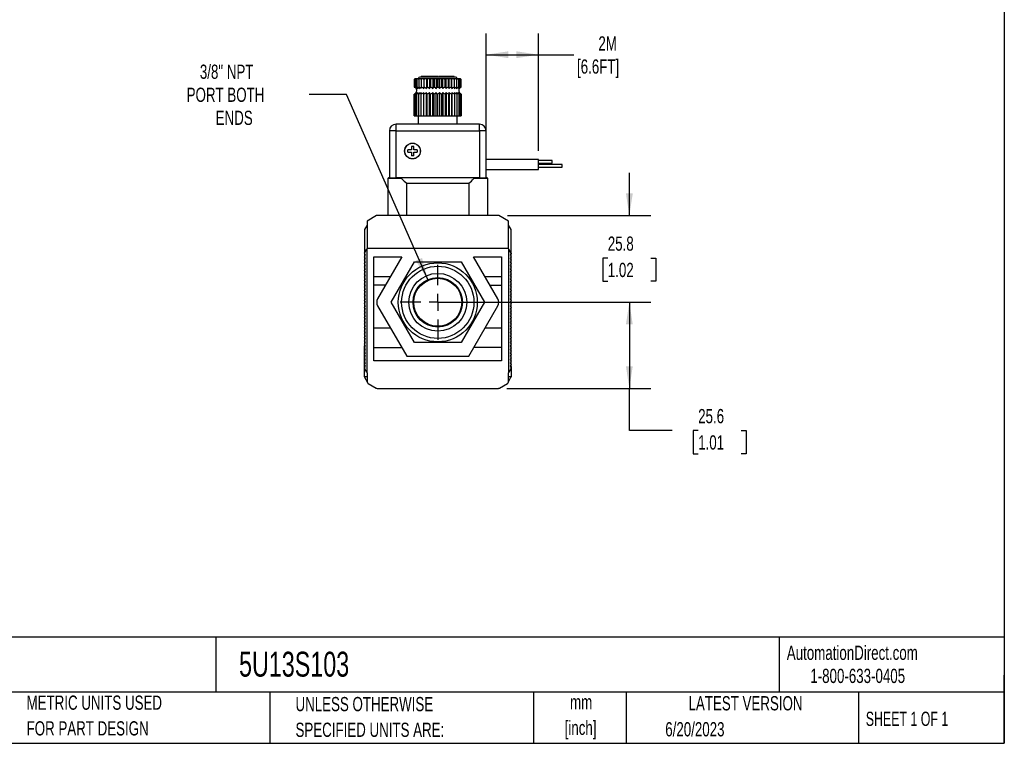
# Model space of a CAD drawing. Header units: millimetres. Extents: x 13 to 546, y 13 to 419.
# Tile 10 of 13: x 253 to 546, y 13 to 228. Entities that reach past the tile are written whole.
import ezdxf

# ---------------------------------------------------------------- set-up
doc = ezdxf.new("R2010")
doc.units = ezdxf.units.MM
doc.header["$LTSCALE"] = 2
doc.linetypes.add('CENTERX2', pattern=[20.32, 12.7, -2.54, 2.54, -2.54])
doc.layers.add('CENTER', color=40, linetype='CENTERX2')
doc.layers.add('DIMENSIONS', color=140, linetype='Continuous', lineweight=25)
doc.layers.add('TEXT', color=140, linetype='Continuous', lineweight=25)
doc.styles.add('SLDTEXTSTYLE0', font='TXT', dxfattribs={"width": 0.7})
doc.styles.add('SLDTEXTSTYLE1', font='TXT', dxfattribs={"width": 0.65})
doc.dimstyles.new('SLDDIMSTYLE0', dxfattribs={"dimtxt": 4.316016, "dimasz": 6.604, "dimexe": 0, "dimexo": 0.0625, "dimgap": 1.079004, "dimtad": 0, "dimtih": 1, "dimtoh": 1, "dimrnd": 1e-09, "dimzin": 12, "dimdsep": 46, "dimtxsty": 'SLDTEXTSTYLE0', "dimsah": 1, "dimcen": 0.09, "dimadec": 0, "dimazin": 3, "dimtfac": 1, "dimtmove": 0, "dimatfit": 0, "dimfxl": 0, "dimfrac": 2, "dimtolj": 1, "dimtzin": 12, "dimarcsym": 0})
doc.dimstyles.new('SLDDIMSTYLE1', dxfattribs={"dimtxt": 4.316016, "dimasz": 6.604, "dimexe": 0, "dimexo": 0.0625, "dimgap": 1.079004, "dimtad": 0, "dimtih": 1, "dimtoh": 1, "dimrnd": 1e-09, "dimzin": 12, "dimdsep": 46, "dimtxsty": 'SLDTEXTSTYLE0', "dimsah": 1, "dimcen": 0.09, "dimadec": 0, "dimazin": 3, "dimtfac": 1, "dimtofl": 0, "dimtmove": 0, "dimatfit": 3, "dimfxl": 0, "dimfrac": 2, "dimtolj": 1, "dimtzin": 12, "dimarcsym": 0})
doc.dimstyles.new('SLDDIMSTYLE4', dxfattribs={"dimtxt": 4.316016, "dimasz": 6.604, "dimexe": 0, "dimexo": 0.0625, "dimgap": 1.079004, "dimtad": 0, "dimtih": 1, "dimtoh": 1, "dimrnd": 1e-09, "dimzin": 12, "dimdsep": 46, "dimtxsty": 'SLDTEXTSTYLE0', "dimsah": 1, "dimcen": 0, "dimadec": 0, "dimazin": 3, "dimtfac": 1, "dimtofl": 0, "dimtmove": 0, "dimatfit": 3, "dimfxl": 0, "dimfrac": 2, "dimtolj": 1, "dimtzin": 12, "dimarcsym": 0})

# ---------------------------------------------------------------- blocks, each defined once
blk = doc.blocks.new('SW_NOTE_0')
at = {"layer": 'TEXT', "color": 0, "char_height": 4.233, "attachment_point": 2, "style": 'SLDTEXTSTYLE0'}
for s, insert in [('mm', (5.69, 5.46)), ('[inch]', (5.52, -2.19))]:
    blk.add_mtext(s, dxfattribs=dict(at, insert=insert))
blk = doc.blocks.new('SW_NOTE_0_1')
at = {"layer": 'TEXT', "color": 0, "char_height": 4.2333, "attachment_point": 1, "style": 'SLDTEXTSTYLE0'}
for s, insert in [('UNLESS OTHERWISE', (0, 5.46)), ('SPECIFIED UNITS ARE:', (0, -2.19))]:
    blk.add_mtext(s, dxfattribs=dict(at, insert=insert))
blk = doc.blocks.new('SW_NOTE_0_5')
at = {"layer": 'TEXT', "color": 0, "char_height": 4.2333, "attachment_point": 1, "style": 'SLDTEXTSTYLE0'}
for s, insert in [('METRIC UNITS USED', (0, 5.46)), ('FOR PART DESIGN', (0, -2.19))]:
    blk.add_mtext(s, dxfattribs=dict(at, insert=insert))
blk = doc.blocks.new('_D_6')
at = {"layer": 'DIMENSIONS'}
for p, q in [((391.94, 188.94), (391.94, 223.92)), ((407.54, 188.94), (407.54, 223.92)), ((391.94, 217.57), (407.54, 217.57)), ((407.54, 217.57), (418, 217.57))]:
    blk.add_line(p, q, dxfattribs=at)
for points in [[(391.94, 217.57), (398.54, 216.55), (398.54, 218.58)], [(407.54, 217.57), (400.94, 218.58), (400.94, 216.55)]]:
    blk.add_solid(points, dxfattribs=at)
at = {"layer": 'DIMENSIONS', "char_height": 4.233, "attachment_point": 1, "style": 'SLDTEXTSTYLE0'}
for s, insert in [('2M', (425.33, 223.03)), ('[6.6FT]', (418.97, 216.17))]:
    blk.add_mtext(s, dxfattribs=dict(at, insert=insert))
blk = doc.blocks.new('_D_7')
at = {"layer": 'DIMENSIONS'}
for p, q in [((350.4, 205.74), (339.28, 205.74)), ((374.58, 150.64), (350.4, 205.74))]:
    blk.add_line(p, q, dxfattribs=at)
blk.add_solid([(374.58, 150.64), (372.86, 157.09), (371, 156.28)], dxfattribs=at)
at = {"layer": 'DIMENSIONS', "char_height": 4.233, "attachment_point": 1, "style": 'SLDTEXTSTYLE0'}
for s, insert in [('3/8" NPT', (306.76, 214.62)), ('PORT BOTH', (302.83, 207.76)), ('ENDS', (311.47, 200.9))]:
    blk.add_mtext(s, dxfattribs=dict(at, insert=insert))
blk = doc.blocks.new('_D_8')
at = {"layer": 'DIMENSIONS'}
for p, q in [((434.54, 169.7), (434.54, 182.4)), ((398.28, 169.7), (440.89, 169.7)), ((428.13, 157.06), (426.68, 157.06)), ((426.68, 157.06), (426.68, 150.2)), ((440.95, 157.06), (442.4, 157.06)), ((442.4, 157.06), (442.4, 150.2)), ((426.68, 150.2), (428.13, 150.2)), ((442.4, 150.2), (440.95, 150.2)), ((391.22, 143.9), (440.89, 143.9)), ((434.54, 143.9), (434.54, 131.2))]:
    blk.add_line(p, q, dxfattribs=at)
for points in [[(434.54, 169.7), (435.56, 176.3), (433.52, 176.3)], [(434.54, 143.9), (433.52, 137.3), (435.56, 137.3)]]:
    blk.add_solid(points, dxfattribs=at)
at = {"layer": 'DIMENSIONS', "char_height": 4.233, "attachment_point": 1, "style": 'SLDTEXTSTYLE0'}
for s, insert in [('25.8', (428.13, 163.48)), ('1.02', (428.13, 155.65))]:
    blk.add_mtext(s, dxfattribs=dict(at, insert=insert))
blk = doc.blocks.new('_D_9')
at = {"layer": 'DIMENSIONS'}
for p, q in [((380.08, 143.9), (440.89, 143.9)), ((434.54, 143.9), (434.54, 118.3)), ((398.12, 118.3), (440.89, 118.3)), ((434.54, 105.73), (434.54, 118.3)), ((447.24, 105.73), (434.54, 105.73)), ((455.02, 105.73), (453.57, 105.73)), ((453.57, 105.73), (453.57, 98.87)), ((467.84, 105.73), (469.29, 105.73)), ((469.29, 105.73), (469.29, 98.87)), ((453.57, 98.87), (455.02, 98.87)), ((469.29, 98.87), (467.84, 98.87))]:
    blk.add_line(p, q, dxfattribs=at)
for points in [[(434.54, 143.9), (433.52, 137.3), (435.56, 137.3)], [(434.54, 118.3), (435.56, 124.9), (433.52, 124.9)]]:
    blk.add_solid(points, dxfattribs=at)
at = {"layer": 'DIMENSIONS', "char_height": 4.233, "attachment_point": 1, "style": 'SLDTEXTSTYLE0'}
for s, insert in [('25.6', (455.02, 112.16)), ('1.01', (455.02, 104.33))]:
    blk.add_mtext(s, dxfattribs=dict(at, insert=insert))
blk = doc.blocks.new('SW_CENTERMARKSYMBOL_2')
at = {"layer": 'CENTER', "color": 0}
for p, q in [((0, 5.08), (0, 11.14)), ((-5.08, 0), (-11.14, 0)), ((0, 0), (-2.54, 0)), ((0, 0), (0, 2.54)), ((0, 0), (0, -2.54)), ((0, 0), (2.54, 0)), ((5.08, 0), (11.14, 0)), ((0, -5.08), (0, -11.14))]:
    blk.add_line(p, q, dxfattribs=at)

msp = doc.modelspace()

# ---------------------------------------------------------------- linework, layer by layer
for p, q in [((372.583, 211.1), (372.583, 210.9)), ((372.637, 211.1), (372.583, 211.1)), ((372.637, 211.1), (372.637, 210.9)), ((372.802, 211.1), (372.637, 211.1)), ((372.802, 211.1), (372.802, 210.9)), ((372.855, 211.1), (372.802, 211.1)), ((372.855, 211.1), (372.855, 210.9)), ((374.83, 211.1), (372.855, 211.1)), ((374.83, 211.1), (374.83, 210.9)), ((374.879, 211.1), (374.83, 211.1)), ((374.879, 210.9), (374.879, 211.1)), ((374.897, 211.1), (374.879, 211.1)), ((374.897, 211.1), (374.897, 210.9)), ((375.512, 211.1), (374.897, 211.1)), ((375.512, 211.1), (375.512, 210.9)), ((375.654, 211.1), (375.512, 211.1)), ((375.654, 211.1), (375.654, 210.9)), ((376.1, 211.1), (375.654, 211.1)), ((376.1, 211.1), (376.1, 210.9)), ((376.357, 211.1), (376.1, 211.1)), ((376.357, 211.1), (376.357, 210.9)), ((376.359, 211.1), (376.359, 210.9)), ((376.453, 211.1), (376.359, 211.1)), ((376.453, 211.1), (376.453, 210.9)), ((376.644, 211.1), (376.453, 211.1)), ((376.644, 211.1), (376.644, 210.9)), ((376.831, 211.1), (376.644, 211.1)), ((376.831, 211.1), (376.831, 210.9)), ((377.162, 211.1), (376.831, 211.1)), ((377.162, 211.1), (377.162, 210.9)), ((377.6, 211.1), (377.162, 211.1)), ((377.6, 211.1), (377.6, 210.9)), ((377.772, 211.1), (377.772, 210.9)), ((378.209, 211.1), (377.772, 211.1)), ((378.209, 211.1), (378.209, 210.9)), ((379.234, 211.1), (378.209, 211.1)), ((379.234, 211.1), (379.234, 210.9)), ((379.986, 211.1), (379.234, 211.1)), ((379.986, 211.1), (379.986, 210.9)), ((380.566, 211.1), (379.986, 211.1)), ((380.566, 211.1), (380.566, 210.9)), ((381.282, 211.1), (380.566, 211.1)), ((381.282, 211.1), (381.282, 210.9)), ((381.303, 211.1), (381.282, 211.1)), ((381.303, 210.9), (381.303, 211.1)), ((381.791, 211.1), (381.303, 211.1)), ((381.791, 211.1), (381.791, 210.9)), ((382.216, 211.1), (381.791, 211.1)), ((382.216, 211.1), (382.216, 210.9)), ((382.448, 211.1), (382.216, 211.1)), ((382.448, 210.9), (382.448, 211.1)), ((370.74, 210.4), (370.54, 210.2)), ((370.54, 210.2), (370.54, 207.943)), ((370.626, 210.2), (370.626, 207.943)), ((370.742, 210.4), (370.74, 210.4)), ((370.799, 210.4), (370.742, 210.4)), ((370.853, 210.4), (370.799, 210.4)), ((371.022, 210.4), (370.853, 210.4)), ((370.883, 210.2), (370.883, 207.943)), ((371.128, 210.4), (371.022, 210.4)), ((371.405, 210.4), (371.128, 210.4)), ((371.303, 210.2), (371.303, 207.943)), ((371.562, 210.4), (371.405, 210.4)), ((371.939, 210.4), (371.562, 210.4)), ((371.877, 210.2), (371.877, 207.943)), ((372.142, 210.4), (371.939, 210.4)), ((372.611, 210.4), (372.142, 210.4)), ((372.59, 210.2), (372.59, 207.943)), ((372.856, 210.4), (372.611, 210.4)), ((373.365, 210.4), (372.856, 210.4)), ((373.365, 210.4), (373.365, 207.502)), ((373.405, 210.4), (373.365, 210.4)), ((373.684, 210.4), (373.405, 210.4)), ((373.426, 210.2), (373.426, 207.943)), ((374.181, 210.4), (373.684, 210.4)), ((374.181, 210.4), (374.181, 207.502)), ((374.3, 210.4), (374.181, 210.4)), ((374.608, 210.4), (374.3, 210.4)), ((374.362, 210.2), (374.362, 207.943)), ((375.08, 210.4), (374.608, 210.4)), ((375.08, 210.4), (375.08, 207.502)), ((375.275, 210.4), (375.08, 210.4)), ((375.604, 210.4), (375.275, 210.4)), ((375.377, 210.2), (375.377, 207.943)), ((376.039, 210.4), (375.604, 210.4)), ((376.039, 210.4), (376.039, 207.502)), ((376.306, 210.4), (376.039, 210.4)), ((376.647, 210.4), (376.306, 210.4)), ((376.445, 210.2), (376.445, 207.943)), ((377.036, 210.4), (376.647, 210.4)), ((377.036, 210.4), (377.036, 207.502)), ((377.368, 210.4), (377.036, 210.4)), ((377.713, 210.4), (377.368, 210.4)), ((377.54, 207.943), (377.54, 210.2)), ((378.045, 210.4), (377.713, 210.4)), ((378.045, 207.502), (378.045, 210.4)), ((378.433, 210.4), (378.045, 210.4)), ((378.774, 210.4), (378.433, 210.4)), ((378.635, 207.943), (378.635, 210.2)), ((379.041, 210.4), (378.774, 210.4)), ((379.041, 207.502), (379.041, 210.4)), ((379.477, 210.4), (379.041, 210.4)), ((379.805, 210.4), (379.477, 210.4)), ((379.703, 207.943), (379.703, 210.2)), ((380.001, 210.4), (379.805, 210.4)), ((380.001, 207.502), (380.001, 210.4)), ((380.472, 210.4), (380.001, 210.4)), ((380.78, 210.4), (380.472, 210.4)), ((380.718, 207.943), (380.718, 210.2)), ((380.899, 210.4), (380.78, 210.4)), ((380.899, 207.502), (380.899, 210.4)), ((381.396, 210.4), (380.899, 210.4)), ((381.676, 210.4), (381.396, 210.4)), ((381.655, 207.943), (381.655, 210.2)), ((381.716, 210.4), (381.676, 210.4)), ((381.716, 207.502), (381.716, 210.4)), ((382.225, 210.4), (381.716, 210.4)), ((382.469, 210.4), (382.225, 210.4)), ((382.938, 210.4), (382.469, 210.4)), ((382.49, 207.943), (382.49, 210.2)), ((383.141, 210.4), (382.938, 210.4)), ((383.519, 210.4), (383.141, 210.4)), ((383.203, 207.943), (383.203, 210.2)), ((383.676, 210.4), (383.519, 210.4)), ((383.952, 210.4), (383.676, 210.4)), ((383.777, 207.943), (383.777, 210.2)), ((384.059, 210.4), (383.952, 210.4)), ((384.227, 210.4), (384.059, 210.4)), ((384.198, 207.943), (384.198, 210.2)), ((384.281, 210.4), (384.227, 210.4)), ((384.338, 210.4), (384.281, 210.4)), ((384.34, 210.4), (384.338, 210.4)), ((384.54, 210.2), (384.34, 210.4)), ((384.454, 207.943), (384.454, 210.2)), ((384.54, 207.943), (384.54, 210.2)), ((370.54, 199.4), (370.54, 205.857)), ((370.626, 199.4), (370.626, 205.857)), ((370.883, 199.4), (370.883, 205.857)), ((371.303, 199.4), (371.303, 205.857)), ((371.877, 199.4), (371.877, 205.857)), ((372.59, 199.4), (372.59, 205.857)), ((373.365, 199.4), (373.365, 206.299)), ((373.426, 199.4), (373.426, 205.857)), ((374.181, 199.4), (374.181, 206.299)), ((374.362, 199.4), (374.362, 205.857)), ((375.08, 199.4), (375.08, 206.299)), ((375.377, 199.4), (375.377, 205.857)), ((376.039, 199.4), (376.039, 206.299)), ((376.445, 199.4), (376.445, 205.857)), ((377.036, 199.4), (377.036, 206.299)), ((377.54, 199.4), (377.54, 205.857)), ((378.045, 206.299), (378.045, 199.4)), ((378.635, 205.857), (378.635, 199.4)), ((379.041, 206.299), (379.041, 199.4)), ((379.703, 205.857), (379.703, 199.4)), ((380.001, 206.299), (380.001, 199.4)), ((380.718, 205.857), (380.718, 199.4)), ((380.899, 206.299), (380.899, 199.4)), ((381.655, 205.857), (381.655, 199.4)), ((381.716, 206.299), (381.716, 199.4)), ((382.49, 205.857), (382.49, 199.4)), ((383.203, 205.857), (383.203, 199.4)), ((383.777, 205.857), (383.777, 199.4)), ((384.198, 205.857), (384.198, 199.4)), ((384.454, 205.857), (384.454, 199.4)), ((384.54, 205.857), (384.54, 199.4)), ((370.54, 199.4), (370.626, 199.4)), ((370.626, 199.4), (370.883, 199.4)), ((370.883, 199.4), (371.303, 199.4)), ((371.303, 199.4), (371.877, 199.4)), ((371.74, 199.4), (371.74, 196.9)), ((371.877, 199.4), (372.59, 199.4)), ((372.59, 199.4), (373.365, 199.4)), ((373.365, 199.4), (373.426, 199.4)), ((373.426, 199.4), (374.181, 199.4)), ((374.181, 199.4), (374.362, 199.4)), ((374.362, 199.4), (375.08, 199.4)), ((375.08, 199.4), (375.377, 199.4)), ((375.377, 199.4), (376.039, 199.4)), ((376.039, 199.4), (376.445, 199.4)), ((376.445, 199.4), (377.036, 199.4)), ((377.036, 199.4), (377.54, 199.4)), ((377.54, 199.4), (378.045, 199.4)), ((378.045, 199.4), (378.635, 199.4)), ((378.635, 199.4), (379.041, 199.4)), ((379.041, 199.4), (379.703, 199.4)), ((379.703, 199.4), (380.001, 199.4)), ((380.001, 199.4), (380.718, 199.4)), ((380.718, 199.4), (380.899, 199.4)), ((380.899, 199.4), (381.655, 199.4)), ((381.655, 199.4), (381.716, 199.4)), ((381.716, 199.4), (382.49, 199.4)), ((382.49, 199.4), (383.203, 199.4)), ((383.203, 199.4), (383.777, 199.4)), ((383.34, 196.9), (383.34, 199.4)), ((383.777, 199.4), (384.198, 199.4)), ((384.198, 199.4), (384.454, 199.4)), ((384.454, 199.4), (384.54, 199.4)), ((365.14, 194.9), (365.14, 196.9)), ((389.94, 196.9), (365.14, 196.9)), ((389.94, 194.9), (389.94, 196.9)), ((365.14, 194.9), (363.14, 194.9)), ((363.14, 194.9), (363.14, 180.9)), ((365.14, 194.9), (389.94, 194.9)), ((365.14, 180.9), (365.14, 194.9)), ((391.94, 194.9), (389.94, 194.9)), ((389.94, 194.9), (389.94, 180.9)), ((391.94, 180.9), (391.94, 194.9)), ((369.69, 189.25), (368.64, 189.25)), ((368.64, 188.55), (368.64, 189.25)), ((368.64, 188.55), (369.69, 188.55)), ((370.39, 190.3), (369.69, 190.3)), ((369.69, 190.3), (369.69, 189.25)), ((369.69, 188.55), (369.69, 187.5)), ((370.39, 187.5), (369.69, 187.5)), ((370.39, 189.25), (370.39, 190.3)), ((371.44, 189.25), (370.39, 189.25)), ((370.39, 187.5), (370.39, 188.55)), ((370.39, 188.55), (371.44, 188.55)), ((371.44, 189.25), (371.44, 188.55)), ((407.54, 186.4), (391.94, 186.4)), ((407.54, 184.9), (407.54, 186.4)), ((411.54, 186.05), (407.54, 186.05)), ((407.54, 185.25), (411.54, 185.25)), ((414.54, 184.925), (407.54, 184.925)), ((407.54, 183.4), (407.54, 184.9)), ((411.54, 185.65), (411.54, 186.05)), ((411.54, 185.25), (411.54, 185.65)), ((414.54, 184.525), (414.54, 184.925)), ((391.94, 183.4), (407.54, 183.4)), ((407.54, 184.125), (414.54, 184.125)), ((414.54, 184.125), (414.54, 184.525)), ((362.89, 180.9), (362.69, 180.7)), ((362.69, 180.7), (362.69, 169.7)), ((366.795, 180.7), (362.69, 180.7)), ((363.14, 180.9), (362.89, 180.9)), ((363.14, 180.9), (365.14, 180.9)), ((366.561, 180.9), (365.14, 180.9)), ((366.881, 180.9), (366.561, 180.9)), ((388.199, 180.9), (366.881, 180.9)), ((368.332, 169.7), (368.332, 179.3)), ((368.332, 179.3), (386.749, 179.3)), ((386.749, 179.3), (386.749, 169.7)), ((388.519, 180.9), (388.199, 180.9)), ((392.39, 180.7), (388.285, 180.7)), ((389.94, 180.9), (388.519, 180.9)), ((389.94, 180.9), (391.94, 180.9)), ((392.19, 180.9), (391.94, 180.9)), ((392.39, 180.7), (392.19, 180.9)), ((392.39, 169.7), (392.39, 180.7)), ((359.34, 169.7), (356.54, 168.084)), ((356.54, 168.084), (356.54, 159.9)), ((395.74, 169.7), (359.34, 169.7)), ((398.54, 168.084), (395.74, 169.7)), ((398.54, 159.9), (398.54, 168.084)), ((356.54, 166.9), (355.74, 165.515)), ((355.74, 165.515), (355.74, 158.515)), ((399.34, 165.515), (398.54, 166.9)), ((399.34, 158.515), (399.34, 165.515)), ((355.74, 158.515), (356.44, 159.727)), ((355.74, 158.515), (355.74, 158.4)), ((356.029, 157.9), (355.74, 158.4)), ((355.74, 158.4), (355.74, 156.5)), ((356.54, 159.9), (356.44, 159.727)), ((356.44, 159.727), (356.44, 123.074)), ((398.54, 159.9), (356.54, 159.9)), ((398.64, 159.727), (398.54, 159.9)), ((398.64, 123.074), (398.64, 159.727)), ((399.34, 158.515), (398.64, 159.727)), ((399.34, 158.4), (399.052, 157.9)), ((399.34, 158.515), (399.34, 158.4)), ((399.34, 156.5), (399.34, 158.4)), ((355.74, 157.4), (356.029, 157.9)), ((356.029, 156.9), (355.74, 157.4)), ((355.74, 156.4), (356.029, 156.9)), ((355.74, 156.5), (355.798, 156.5)), ((356.029, 155.9), (355.74, 156.4)), ((355.74, 156.4), (355.74, 131)), ((355.74, 155.4), (356.029, 155.9)), ((356.029, 154.9), (355.74, 155.4)), ((358.54, 157.4), (366.859, 157.4)), ((358.54, 126.5), (358.54, 157.4)), ((366.827, 157.345), (358.54, 157.345)), ((366.859, 157.4), (359.642, 144.9)), ((363.684, 143.9), (370.612, 155.9)), ((370.612, 155.9), (384.468, 155.9)), ((384.468, 155.9), (391.397, 143.9)), ((388.221, 157.4), (396.54, 157.4)), ((395.438, 144.9), (388.221, 157.4)), ((396.54, 157.345), (388.253, 157.345)), ((396.54, 157.4), (396.54, 126.5)), ((399.052, 157.9), (399.34, 157.4)), ((399.34, 157.4), (399.052, 156.9)), ((399.052, 156.9), (399.34, 156.4)), ((399.34, 156.4), (399.052, 155.9)), ((399.052, 155.9), (399.34, 155.4)), ((399.34, 155.4), (399.052, 154.9)), ((399.282, 156.5), (399.34, 156.5)), ((399.34, 131), (399.34, 156.4)), ((355.74, 154.4), (356.029, 154.9)), ((356.029, 153.9), (355.74, 154.4)), ((355.74, 153.4), (356.029, 153.9)), ((356.029, 152.9), (355.74, 153.4)), ((355.74, 152.4), (356.029, 152.9)), ((356.029, 151.9), (355.74, 152.4)), ((399.052, 154.9), (399.34, 154.4)), ((399.34, 154.4), (399.052, 153.9)), ((399.052, 153.9), (399.34, 153.4)), ((399.34, 153.4), (399.052, 152.9)), ((399.052, 152.9), (399.34, 152.4)), ((399.34, 152.4), (399.052, 151.9)), ((355.74, 151.4), (356.029, 151.9)), ((356.029, 150.9), (355.74, 151.4)), ((355.74, 150.4), (356.029, 150.9)), ((356.029, 149.9), (355.74, 150.4)), ((355.74, 149.4), (356.029, 149.9)), ((358.54, 151.55), (363.482, 151.55)), ((391.599, 151.55), (396.54, 151.55)), ((399.052, 151.9), (399.34, 151.4)), ((399.34, 151.4), (399.052, 150.9)), ((399.052, 150.9), (399.34, 150.4)), ((399.34, 150.4), (399.052, 149.9)), ((399.052, 149.9), (399.34, 149.4)), ((356.029, 148.9), (355.74, 149.4)), ((355.74, 148.4), (356.029, 148.9)), ((356.029, 147.9), (355.74, 148.4)), ((355.74, 147.4), (356.029, 147.9)), ((356.029, 146.9), (355.74, 147.4)), ((355.74, 146.4), (356.029, 146.9)), ((361.986, 148.96), (358.54, 148.96)), ((393.094, 148.96), (396.54, 148.96)), ((399.34, 149.4), (399.052, 148.9)), ((399.052, 148.9), (399.34, 148.4)), ((399.34, 148.4), (399.052, 147.9)), ((399.052, 147.9), (399.34, 147.4)), ((399.34, 147.4), (399.052, 146.9)), ((399.052, 146.9), (399.34, 146.4)), ((356.029, 145.9), (355.74, 146.4)), ((355.74, 145.4), (356.029, 145.9)), ((356.029, 144.9), (355.74, 145.4)), ((355.74, 144.4), (356.029, 144.9)), ((356.029, 143.9), (355.74, 144.4)), ((355.74, 143.4), (356.029, 143.9)), ((370.612, 131.9), (363.684, 143.9)), ((391.397, 143.9), (384.468, 131.9)), ((399.34, 146.4), (399.052, 145.9)), ((399.052, 145.9), (399.34, 145.4)), ((399.34, 145.4), (399.052, 144.9)), ((399.052, 144.9), (399.34, 144.4)), ((399.34, 144.4), (399.052, 143.9)), ((399.052, 143.9), (399.34, 143.4)), ((356.029, 142.9), (355.74, 143.4)), ((355.74, 142.4), (356.029, 142.9)), ((356.029, 141.9), (355.74, 142.4)), ((355.74, 141.4), (356.029, 141.9)), ((356.029, 140.9), (355.74, 141.4)), ((355.74, 140.4), (356.029, 140.9)), ((359.642, 142.9), (368.303, 127.9)), ((386.778, 127.9), (395.438, 142.9)), ((399.34, 143.4), (399.052, 142.9)), ((399.052, 142.9), (399.34, 142.4)), ((399.34, 142.4), (399.052, 141.9)), ((399.052, 141.9), (399.34, 141.4)), ((399.34, 141.4), (399.052, 140.9)), ((399.052, 140.9), (399.34, 140.4)), ((356.029, 139.9), (355.74, 140.4)), ((355.74, 139.4), (356.029, 139.9)), ((356.029, 138.9), (355.74, 139.4)), ((355.74, 138.4), (356.029, 138.9)), ((356.029, 137.9), (355.74, 138.4)), ((355.74, 137.4), (356.029, 137.9)), ((399.34, 140.4), (399.052, 139.9)), ((399.052, 139.9), (399.34, 139.4)), ((399.34, 139.4), (399.052, 138.9)), ((399.052, 138.9), (399.34, 138.4)), ((399.34, 138.4), (399.052, 137.9)), ((399.052, 137.9), (399.34, 137.4)), ((356.029, 136.9), (355.74, 137.4)), ((355.74, 136.4), (356.029, 136.9)), ((356.029, 135.9), (355.74, 136.4)), ((355.74, 135.4), (356.029, 135.9)), ((356.029, 134.9), (355.74, 135.4)), ((355.74, 134.4), (356.029, 134.9)), ((363.482, 136.25), (358.54, 136.25)), ((396.54, 136.25), (391.599, 136.25)), ((399.34, 137.4), (399.052, 136.9)), ((399.052, 136.9), (399.34, 136.4)), ((399.34, 136.4), (399.052, 135.9)), ((399.052, 135.9), (399.34, 135.4)), ((399.34, 135.4), (399.052, 134.9)), ((399.052, 134.9), (399.34, 134.4)), ((356.029, 133.9), (355.74, 134.4)), ((355.74, 133.4), (356.029, 133.9)), ((356.029, 132.9), (355.74, 133.4)), ((355.74, 132.4), (356.029, 132.9)), ((356.029, 131.9), (355.74, 132.4)), ((355.74, 131.4), (356.029, 131.9)), ((384.468, 131.9), (370.612, 131.9)), ((399.34, 134.4), (399.052, 133.9)), ((399.052, 133.9), (399.34, 133.4)), ((399.34, 133.4), (399.052, 132.9)), ((399.052, 132.9), (399.34, 132.4)), ((399.34, 132.4), (399.052, 131.9)), ((399.052, 131.9), (399.34, 131.4)), ((356.029, 130.9), (355.74, 131.4)), ((355.971, 131), (355.74, 131)), ((355.74, 130.4), (355.74, 131)), ((355.74, 130.4), (356.029, 130.9)), ((356.029, 129.9), (355.74, 130.4)), ((355.74, 129.4), (355.74, 130.4)), ((355.74, 129.4), (356.029, 129.9)), ((356.029, 128.9), (355.74, 129.4)), ((355.74, 128.4), (355.74, 129.4)), ((355.74, 128.4), (356.029, 128.9)), ((358.54, 130.456), (366.827, 130.456)), ((396.54, 130.456), (388.254, 130.456)), ((399.34, 131.4), (399.052, 130.9)), ((399.052, 130.9), (399.34, 130.4)), ((399.34, 130.4), (399.052, 129.9)), ((399.052, 129.9), (399.34, 129.4)), ((399.34, 129.4), (399.052, 128.9)), ((399.052, 128.9), (399.34, 128.4)), ((399.34, 131), (399.109, 131)), ((399.34, 130.4), (399.34, 131)), ((399.34, 129.4), (399.34, 130.4)), ((399.34, 128.4), (399.34, 129.4)), ((356.029, 127.9), (355.74, 128.4)), ((355.74, 127.4), (355.74, 128.4)), ((355.74, 127.4), (356.029, 127.9)), ((356.029, 126.9), (355.74, 127.4)), ((355.74, 126.4), (355.74, 127.4)), ((355.74, 126.4), (356.029, 126.9)), ((356.029, 125.9), (355.74, 126.4)), ((355.74, 125.4), (355.74, 126.4)), ((396.54, 126.5), (358.54, 126.5)), ((368.303, 127.9), (386.778, 127.9)), ((399.34, 128.4), (399.052, 127.9)), ((399.052, 127.9), (399.34, 127.4)), ((399.34, 127.4), (399.052, 126.9)), ((399.052, 126.9), (399.34, 126.4)), ((399.34, 126.4), (399.052, 125.9)), ((399.34, 127.4), (399.34, 128.4)), ((399.34, 126.4), (399.34, 127.4)), ((399.34, 125.4), (399.34, 126.4)), ((355.74, 125.4), (356.029, 125.9)), ((356.029, 124.9), (355.74, 125.4)), ((355.74, 124.8), (355.74, 125.4)), ((355.74, 124.4), (356.029, 124.9)), ((355.74, 124.8), (355.971, 124.8)), ((355.74, 124.4), (355.74, 124.8)), ((355.74, 124.4), (355.74, 124.286)), ((355.74, 121.75), (355.74, 124.286)), ((356.44, 123.074), (355.74, 124.286)), ((356.44, 123.074), (356.54, 122.9)), ((398.54, 122.9), (398.64, 123.074)), ((399.34, 124.286), (398.64, 123.074)), ((399.052, 125.9), (399.34, 125.4)), ((399.34, 125.4), (399.052, 124.9)), ((399.052, 124.9), (399.34, 124.4)), ((399.109, 124.8), (399.34, 124.8)), ((399.34, 124.8), (399.34, 125.4)), ((399.34, 124.8), (399.34, 124.4)), ((399.34, 124.286), (399.34, 124.4)), ((399.34, 124.286), (399.34, 121.75)), ((356.54, 121.75), (355.74, 121.75)), ((355.74, 121.75), (355.74, 121.724)), ((355.767, 121.624), (356.54, 120.285)), ((356.54, 122.9), (356.54, 120.263)), ((398.54, 120.263), (398.54, 122.9)), ((399.34, 121.75), (398.54, 121.75)), ((398.54, 120.285), (399.313, 121.624)), ((399.34, 121.724), (399.34, 121.75)), ((356.84, 119.744), (359.201, 118.381)), ((359.501, 118.3), (395.579, 118.3)), ((395.879, 118.381), (398.24, 119.744))]:
    msp.add_line(p, q)
for centre, radius in [((370.04, 188.9), 2.35), ((370.04, 188.9), 2.3), ((377.54, 143.9), 11.75), ((377.54, 143.9), 10.75), ((377.54, 143.9), 8.6), ((377.54, 143.9), 7.359), ((377.54, 143.9), 7.143)]:
    msp.add_circle(centre, radius)
for centre, radius, start, end in [((372.24, 210.4), 0.5, 90, 180), ((382.84, 210.4), 0.5, 0, 90), ((370.19, 206.9), 1.1, 317.18379, 59.09101), ((384.89, 206.9), 1.1, 137.18379, 239.09101), ((365.14, 194.9), 2, 90, 180), ((389.94, 194.9), 2, 0, 90), ((377.54, 190.95), 14.85, 223.64877, 231.67555), ((377.54, 190.95), 14.85, 308.32445, 316.35123), ((361.374, 143.9), 2, 150, 210), ((393.706, 143.9), 2, 330, 30), ((355.94, 121.724), 0.2, 180, 210), ((357.14, 120.263), 0.6, 180, 240), ((397.94, 120.263), 0.6, 300, 0), ((399.14, 121.724), 0.2, 330, 0), ((359.501, 118.9), 0.6, 240, 270), ((395.579, 118.9), 0.6, 270, 300)]:
    msp.add_arc(centre, radius, start, end)
for points in [[(370.742, 210.4), (370.675, 210.334), (370.607, 210.267), (370.54, 210.2)], [(370.853, 210.4), (370.777, 210.334), (370.702, 210.267), (370.626, 210.2)], [(370.626, 210.2), (370.684, 210.267), (370.741, 210.334), (370.799, 210.4)], [(371.128, 210.4), (371.046, 210.334), (370.964, 210.267), (370.883, 210.2)], [(370.883, 210.2), (370.929, 210.267), (370.975, 210.334), (371.022, 210.4)], [(371.562, 210.4), (371.475, 210.334), (371.389, 210.267), (371.303, 210.2)], [(371.303, 210.2), (371.337, 210.267), (371.371, 210.334), (371.405, 210.4)], [(372.142, 210.4), (372.053, 210.334), (371.965, 210.267), (371.877, 210.2)], [(371.877, 210.2), (371.898, 210.267), (371.918, 210.334), (371.939, 210.4)], [(372.856, 210.4), (372.767, 210.334), (372.678, 210.267), (372.59, 210.2)], [(372.59, 210.2), (372.597, 210.267), (372.604, 210.334), (372.611, 210.4)], [(373.426, 210.2), (373.419, 210.267), (373.412, 210.334), (373.405, 210.4)], [(373.684, 210.4), (373.598, 210.334), (373.512, 210.267), (373.426, 210.2)], [(374.362, 210.2), (374.342, 210.267), (374.321, 210.334), (374.3, 210.4)], [(374.608, 210.4), (374.526, 210.334), (374.444, 210.267), (374.362, 210.2)], [(375.377, 210.2), (375.343, 210.267), (375.309, 210.334), (375.275, 210.4)], [(375.377, 210.2), (375.452, 210.267), (375.528, 210.334), (375.604, 210.4)], [(376.445, 210.2), (376.399, 210.267), (376.353, 210.334), (376.306, 210.4)], [(376.647, 210.4), (376.58, 210.334), (376.512, 210.267), (376.445, 210.2)], [(377.54, 210.2), (377.483, 210.267), (377.425, 210.334), (377.368, 210.4)], [(377.54, 210.2), (377.598, 210.267), (377.655, 210.334), (377.713, 210.4)], [(378.433, 210.4), (378.501, 210.334), (378.568, 210.267), (378.635, 210.2)], [(378.774, 210.4), (378.728, 210.334), (378.681, 210.267), (378.635, 210.2)], [(379.703, 210.2), (379.628, 210.267), (379.552, 210.334), (379.477, 210.4)], [(379.805, 210.4), (379.771, 210.334), (379.737, 210.267), (379.703, 210.2)], [(380.718, 210.2), (380.637, 210.267), (380.555, 210.334), (380.472, 210.4)], [(380.78, 210.4), (380.759, 210.334), (380.739, 210.267), (380.718, 210.2)], [(381.655, 210.2), (381.569, 210.267), (381.483, 210.334), (381.396, 210.4)], [(381.676, 210.4), (381.669, 210.334), (381.662, 210.267), (381.655, 210.2)], [(382.49, 210.2), (382.402, 210.267), (382.314, 210.334), (382.225, 210.4)], [(382.469, 210.4), (382.476, 210.334), (382.483, 210.267), (382.49, 210.2)], [(383.203, 210.2), (383.115, 210.267), (383.027, 210.334), (382.938, 210.4)], [(383.141, 210.4), (383.162, 210.334), (383.183, 210.267), (383.203, 210.2)], [(383.777, 210.2), (383.691, 210.267), (383.605, 210.334), (383.519, 210.4)], [(383.676, 210.4), (383.71, 210.334), (383.743, 210.267), (383.777, 210.2)], [(384.198, 210.2), (384.116, 210.267), (384.034, 210.334), (383.952, 210.4)], [(384.059, 210.4), (384.105, 210.334), (384.151, 210.267), (384.198, 210.2)], [(384.454, 210.2), (384.379, 210.267), (384.303, 210.334), (384.227, 210.4)], [(384.281, 210.4), (384.339, 210.334), (384.397, 210.267), (384.454, 210.2)], [(384.54, 210.2), (384.473, 210.267), (384.406, 210.334), (384.338, 210.4)], [(366.795, 180.7), (366.824, 180.767), (366.852, 180.834), (366.881, 180.9)], [(388.199, 180.9), (388.228, 180.834), (388.257, 180.767), (388.285, 180.7)]]:
    msp.add_open_spline(points, degree=3)
for points, knots in [([(379.178, 210.9), (378.842, 210.9), (378.17, 210.9), (377.121, 210.9), (376.093, 210.9), (375.118, 210.9), (374.238, 210.9), (373.484, 210.9), (372.885, 210.9), (372.472, 210.9), (372.256, 210.9), (372.262, 210.9), (372.265, 210.9)], [0, 0, 0, 0, 0.1041594, 0.20833, 0.3124932, 0.416658, 0.5208216, 0.6249793, 0.7291402, 0.8333186, 0.937497, 1, 1, 1, 1]), ([(382.818, 210.9), (382.824, 210.9), (382.85, 210.9), (382.68, 210.9), (382.299, 210.9), (381.8, 210.9), (381.32, 210.9), (380.803, 210.9), (380.102, 210.9), (379.48, 210.9), (379.178, 210.9)], [0, 0, 0, 0, 0.0499329, 0.2106986, 0.3748759, 0.5390533, 0.6194997, 0.7000254, 0.8543741, 1, 1, 1, 1]), ([(370.54, 207.943), (370.652, 207.906), (370.758, 207.851), (370.959, 207.705), (371.052, 207.614), (371.131, 207.502)], [0, 0, 0, 0, 0.5, 0.5, 1, 1, 1, 1]), ([(371.131, 206.299), (371.052, 206.186), (370.961, 206.097), (370.761, 205.951), (370.652, 205.895), (370.54, 205.857)], [0, 0, 0, 0, 0.5, 0.5, 1, 1, 1, 1]), ([(371.131, 207.502), (371.064, 207.614), (370.986, 207.703), (370.815, 207.85), (370.722, 207.906), (370.626, 207.943)], [0, 0, 0, 0, 0.5, 0.5, 1, 1, 1, 1]), ([(370.626, 207.943), (370.752, 207.906), (370.871, 207.851), (371.096, 207.705), (371.201, 207.614), (371.289, 207.502)], [0, 0, 0, 0, 0.5, 0.5, 1, 1, 1, 1]), ([(371.289, 206.299), (371.2, 206.186), (371.098, 206.097), (370.874, 205.951), (370.752, 205.895), (370.626, 205.857)], [0, 0, 0, 0, 0.5, 0.5, 1, 1, 1, 1]), ([(370.626, 205.857), (370.722, 205.895), (370.813, 205.949), (370.984, 206.095), (371.064, 206.187), (371.131, 206.299)], [0, 0, 0, 0, 0.5, 0.5, 1, 1, 1, 1]), ([(371.289, 207.502), (371.234, 207.614), (371.172, 207.703), (371.034, 207.85), (370.96, 207.906), (370.883, 207.943)], [0, 0, 0, 0, 0.5, 0.5, 1, 1, 1, 1]), ([(370.883, 207.943), (371.019, 207.906), (371.148, 207.851), (371.391, 207.705), (371.505, 207.614), (371.6, 207.502)], [0, 0, 0, 0, 0.5, 0.5, 1, 1, 1, 1]), ([(371.6, 206.299), (371.505, 206.186), (371.394, 206.097), (371.151, 205.951), (371.019, 205.895), (370.883, 205.857)], [0, 0, 0, 0, 0.5, 0.5, 1, 1, 1, 1]), ([(370.883, 205.857), (370.96, 205.895), (371.033, 205.949), (371.17, 206.095), (371.235, 206.187), (371.289, 206.299)], [0, 0, 0, 0, 0.5, 0.5, 1, 1, 1, 1]), ([(371.6, 207.502), (371.561, 207.614), (371.515, 207.703), (371.414, 207.85), (371.36, 207.906), (371.303, 207.943)], [0, 0, 0, 0, 0.5, 0.5, 1, 1, 1, 1]), ([(371.303, 207.943), (371.446, 207.906), (371.582, 207.851), (371.838, 207.705), (371.958, 207.614), (372.058, 207.502)], [0, 0, 0, 0, 0.5, 0.5, 1, 1, 1, 1]), ([(372.058, 206.299), (371.958, 206.186), (371.841, 206.097), (371.585, 205.951), (371.446, 205.895), (371.303, 205.857)], [0, 0, 0, 0, 0.5, 0.5, 1, 1, 1, 1]), ([(371.303, 205.857), (371.359, 205.895), (371.413, 205.949), (371.514, 206.095), (371.561, 206.187), (371.6, 206.299)], [0, 0, 0, 0, 0.5, 0.5, 1, 1, 1, 1]), ([(372.058, 207.502), (372.034, 207.614), (372.006, 207.703), (371.945, 207.85), (371.911, 207.906), (371.877, 207.943)], [0, 0, 0, 0, 0.5, 0.5, 1, 1, 1, 1]), ([(371.877, 207.943), (372.024, 207.906), (372.163, 207.851), (372.426, 207.705), (372.548, 207.614), (372.651, 207.502)], [0, 0, 0, 0, 0.5, 0.5, 1, 1, 1, 1]), ([(372.651, 206.299), (372.548, 206.186), (372.428, 206.097), (372.166, 205.951), (372.024, 205.895), (371.877, 205.857)], [0, 0, 0, 0, 0.5, 0.5, 1, 1, 1, 1]), ([(371.877, 205.857), (371.911, 205.895), (371.944, 205.949), (372.006, 206.095), (372.034, 206.187), (372.058, 206.299)], [0, 0, 0, 0, 0.5, 0.5, 1, 1, 1, 1]), ([(372.651, 207.502), (372.643, 207.614), (372.634, 207.703), (372.613, 207.85), (372.602, 207.906), (372.59, 207.943)], [0, 0, 0, 0, 0.5, 0.5, 1, 1, 1, 1]), ([(372.59, 207.943), (372.737, 207.906), (372.876, 207.851), (373.139, 207.705), (373.262, 207.614), (373.365, 207.502)], [0, 0, 0, 0, 0.5, 0.5, 1, 1, 1, 1]), ([(373.365, 206.299), (373.261, 206.186), (373.142, 206.097), (372.88, 205.951), (372.737, 205.895), (372.59, 205.857)], [0, 0, 0, 0, 0.5, 0.5, 1, 1, 1, 1]), ([(372.59, 205.857), (372.602, 205.895), (372.613, 205.949), (372.634, 206.095), (372.643, 206.187), (372.651, 206.299)], [0, 0, 0, 0, 0.5, 0.5, 1, 1, 1, 1]), ([(373.365, 207.502), (373.373, 207.614), (373.382, 207.703), (373.403, 207.85), (373.414, 207.906), (373.426, 207.943)], [0, 0, 0, 0, 0.5, 0.5, 1, 1, 1, 1]), ([(373.426, 205.857), (373.414, 205.895), (373.403, 205.949), (373.383, 206.095), (373.373, 206.187), (373.365, 206.299)], [0, 0, 0, 0, 0.5, 0.5, 1, 1, 1, 1]), ([(373.426, 207.943), (373.569, 207.906), (373.705, 207.851), (373.961, 207.705), (374.08, 207.614), (374.181, 207.502)], [0, 0, 0, 0, 0.5, 0.5, 1, 1, 1, 1]), ([(374.181, 206.299), (374.08, 206.186), (373.963, 206.097), (373.708, 205.951), (373.569, 205.895), (373.426, 205.857)], [0, 0, 0, 0, 0.5, 0.5, 1, 1, 1, 1]), ([(374.181, 207.502), (374.205, 207.614), (374.233, 207.703), (374.295, 207.85), (374.328, 207.906), (374.362, 207.943)], [0, 0, 0, 0, 0.5, 0.5, 1, 1, 1, 1]), ([(374.362, 205.857), (374.328, 205.895), (374.295, 205.949), (374.234, 206.095), (374.205, 206.187), (374.181, 206.299)], [0, 0, 0, 0, 0.5, 0.5, 1, 1, 1, 1]), ([(374.362, 207.943), (374.498, 207.906), (374.627, 207.851), (374.871, 207.705), (374.984, 207.614), (375.08, 207.502)], [0, 0, 0, 0, 0.5, 0.5, 1, 1, 1, 1]), ([(375.08, 206.299), (374.984, 206.186), (374.873, 206.097), (374.63, 205.951), (374.498, 205.895), (374.362, 205.857)], [0, 0, 0, 0, 0.5, 0.5, 1, 1, 1, 1]), ([(375.08, 207.502), (375.12, 207.614), (375.165, 207.703), (375.266, 207.85), (375.321, 207.906), (375.377, 207.943)], [0, 0, 0, 0, 0.5, 0.5, 1, 1, 1, 1]), ([(375.377, 205.857), (375.321, 205.895), (375.267, 205.949), (375.166, 206.095), (375.119, 206.187), (375.08, 206.299)], [0, 0, 0, 0, 0.5, 0.5, 1, 1, 1, 1]), ([(375.377, 207.943), (375.503, 207.906), (375.622, 207.851), (375.846, 207.705), (375.951, 207.614), (376.039, 207.502)], [0, 0, 0, 0, 0.5, 0.5, 1, 1, 1, 1]), ([(376.039, 206.299), (375.951, 206.186), (375.849, 206.097), (375.624, 205.951), (375.503, 205.895), (375.377, 205.857)], [0, 0, 0, 0, 0.5, 0.5, 1, 1, 1, 1]), ([(376.039, 207.502), (376.094, 207.614), (376.156, 207.703), (376.294, 207.85), (376.368, 207.906), (376.445, 207.943)], [0, 0, 0, 0, 0.5, 0.5, 1, 1, 1, 1]), ([(376.445, 205.857), (376.368, 205.895), (376.295, 205.949), (376.158, 206.095), (376.093, 206.187), (376.039, 206.299)], [0, 0, 0, 0, 0.5, 0.5, 1, 1, 1, 1]), ([(376.445, 207.943), (376.557, 207.906), (376.663, 207.851), (376.864, 207.705), (376.957, 207.614), (377.036, 207.502)], [0, 0, 0, 0, 0.5, 0.5, 1, 1, 1, 1]), ([(377.036, 206.299), (376.957, 206.186), (376.866, 206.097), (376.666, 205.951), (376.557, 205.895), (376.445, 205.857)], [0, 0, 0, 0, 0.5, 0.5, 1, 1, 1, 1]), ([(377.036, 207.502), (377.103, 207.614), (377.181, 207.703), (377.352, 207.85), (377.445, 207.906), (377.54, 207.943)], [0, 0, 0, 0, 0.5, 0.5, 1, 1, 1, 1]), ([(377.54, 205.857), (377.445, 205.895), (377.354, 205.949), (377.183, 206.095), (377.103, 206.187), (377.036, 206.299)], [0, 0, 0, 0, 0.5, 0.5, 1, 1, 1, 1]), ([(377.54, 207.943), (377.636, 207.906), (377.727, 207.851), (377.898, 207.705), (377.978, 207.614), (378.045, 207.502)], [0, 0, 0, 0, 0.5, 0.5, 1, 1, 1, 1]), ([(378.045, 206.299), (377.977, 206.186), (377.899, 206.097), (377.729, 205.951), (377.636, 205.895), (377.54, 205.857)], [0, 0, 0, 0, 0.5, 0.5, 1, 1, 1, 1]), ([(378.045, 207.502), (378.123, 207.614), (378.215, 207.703), (378.415, 207.85), (378.523, 207.906), (378.635, 207.943)], [0, 0, 0, 0, 0.5, 0.5, 1, 1, 1, 1]), ([(378.635, 205.857), (378.523, 205.895), (378.417, 205.949), (378.217, 206.095), (378.123, 206.187), (378.045, 206.299)], [0, 0, 0, 0, 0.5, 0.5, 1, 1, 1, 1]), ([(378.635, 207.943), (378.712, 207.906), (378.785, 207.851), (378.923, 207.705), (378.987, 207.614), (379.041, 207.502)], [0, 0, 0, 0, 0.5, 0.5, 1, 1, 1, 1]), ([(379.041, 206.299), (378.987, 206.186), (378.924, 206.097), (378.787, 205.951), (378.712, 205.895), (378.635, 205.857)], [0, 0, 0, 0, 0.5, 0.5, 1, 1, 1, 1]), ([(379.041, 207.502), (379.129, 207.614), (379.232, 207.703), (379.456, 207.85), (379.578, 207.906), (379.703, 207.943)], [0, 0, 0, 0, 0.5, 0.5, 1, 1, 1, 1]), ([(379.703, 205.857), (379.578, 205.895), (379.459, 205.949), (379.234, 206.095), (379.129, 206.187), (379.041, 206.299)], [0, 0, 0, 0, 0.5, 0.5, 1, 1, 1, 1]), ([(379.703, 207.943), (379.76, 207.906), (379.813, 207.851), (379.914, 207.705), (379.961, 207.614), (380.001, 207.502)], [0, 0, 0, 0, 0.5, 0.5, 1, 1, 1, 1]), ([(380.001, 206.299), (379.961, 206.186), (379.915, 206.097), (379.814, 205.951), (379.76, 205.895), (379.703, 205.857)], [0, 0, 0, 0, 0.5, 0.5, 1, 1, 1, 1]), ([(380.001, 207.502), (380.096, 207.614), (380.207, 207.703), (380.45, 207.85), (380.582, 207.906), (380.718, 207.943)], [0, 0, 0, 0, 0.5, 0.5, 1, 1, 1, 1]), ([(380.718, 205.857), (380.582, 205.895), (380.453, 205.949), (380.21, 206.095), (380.096, 206.187), (380.001, 206.299)], [0, 0, 0, 0, 0.5, 0.5, 1, 1, 1, 1]), ([(380.718, 207.943), (380.752, 207.906), (380.785, 207.851), (380.847, 207.705), (380.875, 207.614), (380.899, 207.502)], [0, 0, 0, 0, 0.5, 0.5, 1, 1, 1, 1]), ([(380.899, 206.299), (380.875, 206.186), (380.847, 206.097), (380.786, 205.951), (380.753, 205.895), (380.718, 205.857)], [0, 0, 0, 0, 0.5, 0.5, 1, 1, 1, 1]), ([(380.899, 207.502), (381, 207.614), (381.117, 207.703), (381.373, 207.85), (381.511, 207.906), (381.655, 207.943)], [0, 0, 0, 0, 0.5, 0.5, 1, 1, 1, 1]), ([(381.655, 205.857), (381.512, 205.895), (381.376, 205.949), (381.119, 206.095), (381, 206.187), (380.899, 206.299)], [0, 0, 0, 0, 0.5, 0.5, 1, 1, 1, 1]), ([(381.655, 207.943), (381.666, 207.906), (381.677, 207.851), (381.698, 207.705), (381.708, 207.614), (381.716, 207.502)], [0, 0, 0, 0, 0.5, 0.5, 1, 1, 1, 1]), ([(381.716, 206.299), (381.708, 206.186), (381.698, 206.097), (381.677, 205.951), (381.666, 205.895), (381.655, 205.857)], [0, 0, 0, 0, 0.5, 0.5, 1, 1, 1, 1]), ([(381.716, 207.502), (381.819, 207.614), (381.939, 207.703), (382.201, 207.85), (382.343, 207.906), (382.49, 207.943)], [0, 0, 0, 0, 0.5, 0.5, 1, 1, 1, 1]), ([(382.49, 205.857), (382.343, 205.895), (382.204, 205.949), (381.941, 206.095), (381.819, 206.187), (381.716, 206.299)], [0, 0, 0, 0, 0.5, 0.5, 1, 1, 1, 1]), ([(382.49, 207.943), (382.478, 207.906), (382.467, 207.851), (382.447, 207.705), (382.437, 207.614), (382.429, 207.502)], [0, 0, 0, 0, 0.5, 0.5, 1, 1, 1, 1]), ([(382.429, 207.502), (382.532, 207.614), (382.652, 207.703), (382.914, 207.85), (383.057, 207.906), (383.203, 207.943)], [0, 0, 0, 0, 0.5, 0.5, 1, 1, 1, 1]), ([(383.203, 205.857), (383.057, 205.895), (382.917, 205.949), (382.654, 206.095), (382.532, 206.187), (382.429, 206.299)], [0, 0, 0, 0, 0.5, 0.5, 1, 1, 1, 1]), ([(382.429, 206.299), (382.437, 206.186), (382.447, 206.097), (382.467, 205.951), (382.478, 205.895), (382.49, 205.857)], [0, 0, 0, 0, 0.5, 0.5, 1, 1, 1, 1]), ([(383.203, 207.943), (383.169, 207.906), (383.136, 207.851), (383.075, 207.705), (383.046, 207.614), (383.022, 207.502)], [0, 0, 0, 0, 0.5, 0.5, 1, 1, 1, 1]), ([(383.022, 207.502), (383.123, 207.614), (383.24, 207.703), (383.495, 207.85), (383.634, 207.906), (383.777, 207.943)], [0, 0, 0, 0, 0.5, 0.5, 1, 1, 1, 1]), ([(383.777, 205.857), (383.634, 205.895), (383.498, 205.949), (383.242, 206.095), (383.122, 206.187), (383.022, 206.299)], [0, 0, 0, 0, 0.5, 0.5, 1, 1, 1, 1]), ([(383.022, 206.299), (383.046, 206.186), (383.074, 206.097), (383.136, 205.951), (383.169, 205.895), (383.203, 205.857)], [0, 0, 0, 0, 0.5, 0.5, 1, 1, 1, 1]), ([(383.777, 207.943), (383.721, 207.906), (383.667, 207.851), (383.567, 207.705), (383.52, 207.614), (383.48, 207.502)], [0, 0, 0, 0, 0.5, 0.5, 1, 1, 1, 1]), ([(383.48, 207.502), (383.576, 207.614), (383.687, 207.703), (383.93, 207.85), (384.062, 207.906), (384.198, 207.943)], [0, 0, 0, 0, 0.5, 0.5, 1, 1, 1, 1]), ([(384.198, 205.857), (384.062, 205.895), (383.933, 205.949), (383.689, 206.095), (383.575, 206.187), (383.48, 206.299)], [0, 0, 0, 0, 0.5, 0.5, 1, 1, 1, 1]), ([(383.48, 206.299), (383.52, 206.186), (383.566, 206.097), (383.666, 205.951), (383.721, 205.895), (383.777, 205.857)], [0, 0, 0, 0, 0.5, 0.5, 1, 1, 1, 1]), ([(384.198, 207.943), (384.121, 207.906), (384.048, 207.851), (383.91, 207.705), (383.846, 207.614), (383.792, 207.502)], [0, 0, 0, 0, 0.5, 0.5, 1, 1, 1, 1]), ([(383.792, 207.502), (383.88, 207.614), (383.983, 207.703), (384.207, 207.85), (384.328, 207.906), (384.454, 207.943)], [0, 0, 0, 0, 0.5, 0.5, 1, 1, 1, 1]), ([(384.454, 205.857), (384.329, 205.895), (384.209, 205.949), (383.985, 206.095), (383.88, 206.187), (383.792, 206.299)], [0, 0, 0, 0, 0.5, 0.5, 1, 1, 1, 1]), ([(383.792, 206.299), (383.846, 206.186), (383.909, 206.097), (384.046, 205.951), (384.121, 205.895), (384.198, 205.857)], [0, 0, 0, 0, 0.5, 0.5, 1, 1, 1, 1]), ([(384.454, 207.943), (384.358, 207.906), (384.268, 207.851), (384.096, 207.705), (384.017, 207.614), (383.95, 207.502)], [0, 0, 0, 0, 0.5, 0.5, 1, 1, 1, 1]), ([(383.95, 207.502), (384.028, 207.614), (384.12, 207.703), (384.32, 207.85), (384.428, 207.906), (384.54, 207.943)], [0, 0, 0, 0, 0.5, 0.5, 1, 1, 1, 1]), ([(384.54, 205.857), (384.428, 205.895), (384.322, 205.949), (384.122, 206.095), (384.028, 206.187), (383.95, 206.299)], [0, 0, 0, 0, 0.5, 0.5, 1, 1, 1, 1]), ([(383.95, 206.299), (384.017, 206.186), (384.095, 206.097), (384.266, 205.951), (384.358, 205.895), (384.454, 205.857)], [0, 0, 0, 0, 0.5, 0.5, 1, 1, 1, 1])]:
    msp.add_open_spline(points, degree=3, knots=knots)
at = {"layer": 'TEXT'}
for p, q in [((546.1, 419.1), (546.1, 12.7)), ((546.1, 44.252), (12.7, 44.252)), ((311.518, 44.252), (311.518, 27.94)), ((479.151, 44.252), (479.151, 27.94)), ((546.1, 12.7), (546.1, 33.02)), ((546.1, 27.94), (12.7, 27.94)), ((327.56, 27.94), (327.56, 12.7)), ((406.049, 27.94), (406.049, 12.7)), ((433.624, 27.94), (433.624, 12.7)), ((502.697, 27.94), (502.697, 12.7)), ((12.7, 12.7), (546.1, 12.7))]:
    msp.add_line(p, q, dxfattribs=at)

# ---------------------------------------------------------------- block references
at = {"layer": 'CENTER'}
msp.add_blockref('SW_CENTERMARKSYMBOL_2', (377.54, 143.9), dxfattribs=at)
at = {"layer": 'TEXT'}
for name, p in [('SW_NOTE_0_5', (255.209, 21.454)), ('SW_NOTE_0_1', (335.216, 21.031)), ('SW_NOTE_0', (414.509, 21.624))]:
    msp.add_blockref(name, p, dxfattribs=at)

# ---------------------------------------------------------------- texts
for s, insert, char_height, attachment_point, style in [('AutomationDirect.com', (481.39, 41.753), 4.23333, 1, 'SLDTEXTSTYLE0'), ('5U13S103', (318.415, 39.949), 7.4083, 1, 'SLDTEXTSTYLE0'), ('1-800-633-0405', (488.383, 34.874), 4.23333, 1, 'SLDTEXTSTYLE0'), ('LATEST VERSION', (469.104, 26.728), 4.23333, 2, 'SLDTEXTSTYLE0'), ('SHEET 1 OF 1', (504.883, 22.103), 4.23333, 1, 'SLDTEXTSTYLE1'), ('6/20/2023', (445.226, 18.997), 4.2333, 1, 'SLDTEXTSTYLE0')]:
    msp.add_mtext(s, dxfattribs=dict(at, insert=insert, char_height=char_height, attachment_point=attachment_point, style=style))

# ---------------------------------------------------------------- dimensions: what is measured, and where the dimension line sits
at = {"layer": 'DIMENSIONS'}
dim = msp.add_linear_dim(base=(391.94, 217.569), p1=(407.54, 186.4), p2=(391.94, 186.4), text='2M\\P[6.6FT]', dimstyle='SLDDIMSTYLE1', dxfattribs=at)
dim.commit()
dim.dimension.update_dxf_attribs({"geometry": '_D_6', "text_midpoint": (429.509, 217.569), "dimtype": 160})
dim = msp.add_diameter_dim_2p(p1=(380.498, 137.162), p2=(374.582, 150.639), text='3/8" NPT\\PPORT BOTH\\PENDS', dimstyle='SLDDIMSTYLE4', override={"dimpost": '<>'}, dxfattribs=at)
dim.commit()
dim.dimension.update_dxf_attribs({"geometry": '_D_7', "text_midpoint": (319.468, 205.736), "dimtype": 163})
for base, p1, p2, dimstyle, picture, middle in [((434.54, 169.7), (388.68, 143.9), (395.74, 169.7), 'SLDDIMSTYLE0', '_D_8', (434.54, 157.056)), ((434.54, 118.3), (377.54, 143.9), (395.579, 118.3), 'SLDDIMSTYLE1', '_D_9', (434.54, 105.732))]:
    dim = msp.add_linear_dim(base=base, p1=p1, p2=p2, angle=90, dimstyle=dimstyle, dxfattribs=at)
    dim.commit()
    dim.dimension.update_dxf_attribs({"geometry": picture, "text_midpoint": middle, "dimtype": 160})

doc.saveas('drawing.dxf')
